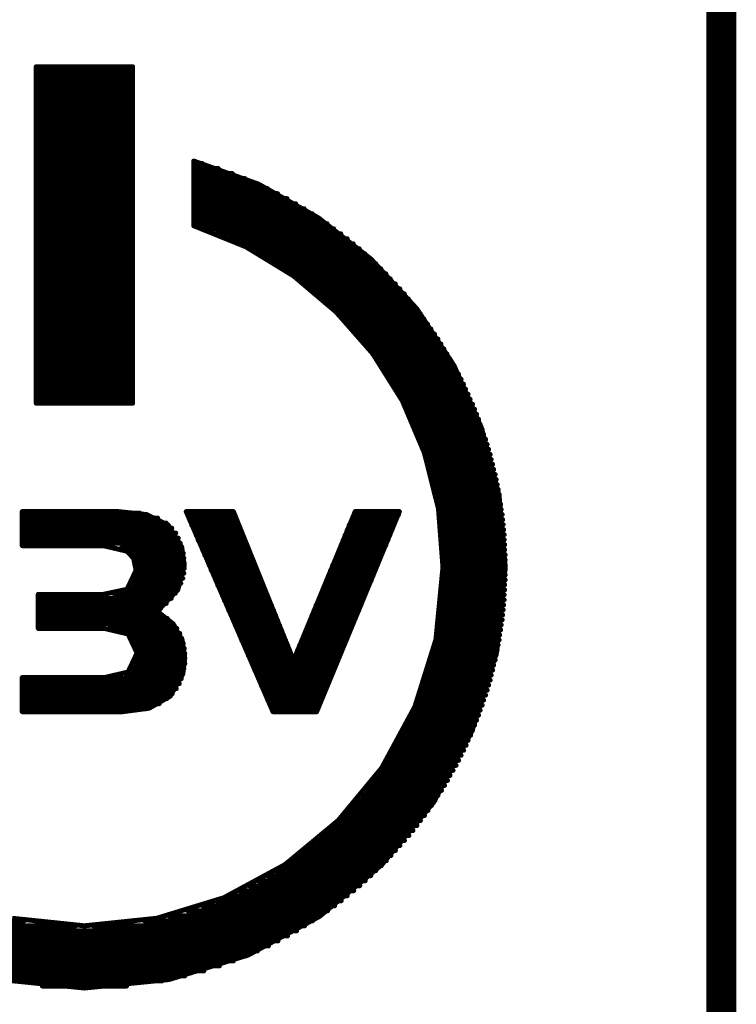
# Model space of a CAD drawing. Extents: x -0.07 to 0.95, y -0.15 to 1.54.
# Tile 11 of 12: x 0.81 to 0.95, y 0.76 to 0.95. Entities that reach past the tile are written whole.
import ezdxf

# ---------------------------------------------------------------- set-up
doc = ezdxf.new("R2010")
doc.units = 0
doc.layers.get('0').update_dxf_attribs({"linetype": 'CONTINUOUS'})
doc.layers.add('gko', color=6, linetype='CONTINUOUS')
doc.layers.add('gto', color=2, linetype='CONTINUOUS')

# ---------------------------------------------------------------- blocks, each defined once
blk = doc.blocks.new('D34')
at = {"const_width": 0.0005}
blk.add_lwpolyline([(-0.00025, 0, 1), (0.00025, 0, 1)], format="xyb", close=True, dxfattribs=at)

msp = doc.modelspace()

# ---------------------------------------------------------------- linework, layer by layer
at = {"layer": 'gko', "color": 6, "const_width": 0.006}
msp.add_lwpolyline([(0.95, -0.05), (0.95, 1.45)], dxfattribs=at)
at = {"layer": 'gto', "color": 2, "const_width": 0.001}
for points in [[(0.8134, 0.8756), (0.8134, 0.9427)], [(0.8134, 0.9427), (0.8326, 0.9427)], [(0.8134, 0.9423), (0.8326, 0.9423)], [(0.8326, 0.8756), (0.8326, 0.9427)], [(0.8134, 0.9413), (0.8326, 0.9413)], [(0.8134, 0.9403), (0.8326, 0.9403)], [(0.8134, 0.9393), (0.8326, 0.9393)], [(0.8134, 0.9383), (0.8326, 0.9383)], [(0.8134, 0.9373), (0.8326, 0.9373)], [(0.8134, 0.9363), (0.8326, 0.9363)], [(0.8134, 0.9353), (0.8326, 0.9353)], [(0.8134, 0.9343), (0.8326, 0.9343)], [(0.8134, 0.9333), (0.8326, 0.9333)], [(0.8134, 0.9323), (0.8326, 0.9323)], [(0.8134, 0.9313), (0.8326, 0.9313)], [(0.8134, 0.9303), (0.8326, 0.9303)], [(0.8134, 0.9293), (0.8326, 0.9293)], [(0.8134, 0.9283), (0.8326, 0.9283)], [(0.8134, 0.9273), (0.8326, 0.9273)], [(0.8134, 0.9263), (0.8326, 0.9263)], [(0.8134, 0.9253), (0.8326, 0.9253)], [(0.8134, 0.9243), (0.8326, 0.9243)], [(0.8134, 0.9233), (0.8326, 0.9233)], [(0.8134, 0.9223), (0.8326, 0.9223)], [(0.8448, 0.911), (0.8448, 0.9239)], [(0.8448, 0.9239), (0.8577, 0.9193)], [(0.8448, 0.9234), (0.8465, 0.9234)], [(0.8448, 0.9224), (0.8497, 0.9224)], [(0.8134, 0.9213), (0.8326, 0.9213)], [(0.8448, 0.9214), (0.8525, 0.9214)], [(0.8448, 0.9204), (0.855, 0.9204)], [(0.8134, 0.9203), (0.8326, 0.9203)], [(0.8134, 0.9193), (0.8326, 0.9193)], [(0.8448, 0.9194), (0.8573, 0.9194)], [(0.8448, 0.9184), (0.8595, 0.9184)], [(0.8577, 0.9193), (0.8696, 0.9126)], [(0.8134, 0.9183), (0.8326, 0.9183)], [(0.8134, 0.9173), (0.8326, 0.9173)], [(0.8448, 0.9174), (0.8615, 0.9174)], [(0.8134, 0.9163), (0.8326, 0.9163)], [(0.8134, 0.9153), (0.8326, 0.9153)], [(0.8448, 0.9164), (0.8634, 0.9164)], [(0.8448, 0.9154), (0.8651, 0.9154)], [(0.8134, 0.9143), (0.8326, 0.9143)], [(0.8134, 0.9133), (0.8326, 0.9133)], [(0.8448, 0.9144), (0.8668, 0.9144)], [(0.8448, 0.9134), (0.8684, 0.9134)], [(0.8696, 0.9126), (0.8802, 0.9043)], [(0.8134, 0.9123), (0.8326, 0.9123)], [(0.8134, 0.9113), (0.8326, 0.9113)], [(0.8448, 0.9124), (0.8699, 0.9124)], [(0.8448, 0.9114), (0.8714, 0.9114)], [(0.8448, 0.911), (0.8552, 0.9068)], [(0.8134, 0.9103), (0.8326, 0.9103)], [(0.8134, 0.9093), (0.8326, 0.9093)], [(0.8466, 0.9104), (0.8727, 0.9104)], [(0.8493, 0.9094), (0.8741, 0.9094)], [(0.8134, 0.9083), (0.8326, 0.9083)], [(0.8134, 0.9073), (0.8326, 0.9073)], [(0.8517, 0.9084), (0.8754, 0.9084)], [(0.8539, 0.9074), (0.8766, 0.9074)], [(0.8552, 0.9068), (0.8647, 0.901)], [(0.8134, 0.9063), (0.8326, 0.9063)], [(0.8134, 0.9053), (0.8326, 0.9053)], [(0.8559, 0.9064), (0.8778, 0.9064)], [(0.8577, 0.9054), (0.8789, 0.9054)], [(0.8134, 0.9043), (0.8326, 0.9043)], [(0.8134, 0.9033), (0.8326, 0.9033)], [(0.8595, 0.9044), (0.88, 0.9044)], [(0.8611, 0.9034), (0.8811, 0.9034)], [(0.8802, 0.9043), (0.8893, 0.8944)], [(0.8134, 0.9023), (0.8326, 0.9023)], [(0.8134, 0.9013), (0.8326, 0.9013)], [(0.8626, 0.9024), (0.8821, 0.9024)], [(0.8641, 0.9014), (0.8831, 0.9014)], [(0.8647, 0.901), (0.8732, 0.8938)], [(0.8134, 0.9003), (0.8326, 0.9003)], [(0.8134, 0.8993), (0.8326, 0.8993)], [(0.8655, 0.9004), (0.884, 0.9004)], [(0.8668, 0.8994), (0.885, 0.8994)], [(0.8134, 0.8983), (0.8326, 0.8983)], [(0.8134, 0.8973), (0.8326, 0.8973)], [(0.8681, 0.8984), (0.8859, 0.8984)], [(0.8693, 0.8974), (0.8868, 0.8974)], [(0.8134, 0.8963), (0.8326, 0.8963)], [(0.8134, 0.8953), (0.8326, 0.8953)], [(0.8704, 0.8964), (0.8876, 0.8964)], [(0.8715, 0.8954), (0.8884, 0.8954)], [(0.8134, 0.8943), (0.8326, 0.8943)], [(0.8134, 0.8933), (0.8326, 0.8933)], [(0.8726, 0.8944), (0.8892, 0.8944)], [(0.8732, 0.8938), (0.8805, 0.8855)], [(0.8736, 0.8934), (0.89, 0.8934)], [(0.8893, 0.8944), (0.8967, 0.8831)], [(0.8134, 0.8923), (0.8326, 0.8923)], [(0.8134, 0.8913), (0.8326, 0.8913)], [(0.8746, 0.8924), (0.8907, 0.8924)], [(0.8755, 0.8914), (0.8914, 0.8914)], [(0.8134, 0.8903), (0.8326, 0.8903)], [(0.8134, 0.8893), (0.8326, 0.8893)], [(0.8764, 0.8904), (0.8921, 0.8904)], [(0.8773, 0.8894), (0.8928, 0.8894)], [(0.8134, 0.8883), (0.8326, 0.8883)], [(0.8134, 0.8873), (0.8326, 0.8873)], [(0.8782, 0.8884), (0.8935, 0.8884)], [(0.879, 0.8874), (0.8941, 0.8874)], [(0.8134, 0.8863), (0.8326, 0.8863)], [(0.8134, 0.8853), (0.8326, 0.8853)], [(0.8798, 0.8864), (0.8947, 0.8864)], [(0.8805, 0.8855), (0.8864, 0.8761)], [(0.8805, 0.8854), (0.8953, 0.8854)], [(0.8134, 0.8843), (0.8326, 0.8843)], [(0.8134, 0.8833), (0.8326, 0.8833)], [(0.8812, 0.8844), (0.8959, 0.8844)], [(0.8819, 0.8834), (0.8965, 0.8834)], [(0.8967, 0.8831), (0.9022, 0.8706)], [(0.8134, 0.8823), (0.8326, 0.8823)], [(0.8134, 0.8813), (0.8326, 0.8813)], [(0.8826, 0.8824), (0.897, 0.8824)], [(0.8833, 0.8814), (0.8976, 0.8814)], [(0.8134, 0.8803), (0.8326, 0.8803)], [(0.8134, 0.8793), (0.8326, 0.8793)], [(0.8839, 0.8804), (0.8981, 0.8804)], [(0.8845, 0.8794), (0.8986, 0.8794)], [(0.8134, 0.8783), (0.8326, 0.8783)], [(0.8134, 0.8773), (0.8326, 0.8773)], [(0.8851, 0.8784), (0.899, 0.8784)], [(0.8857, 0.8774), (0.8995, 0.8774)], [(0.8134, 0.8763), (0.8326, 0.8763)], [(0.8134, 0.8756), (0.8326, 0.8756)], [(0.8862, 0.8764), (0.8999, 0.8764)], [(0.8864, 0.8761), (0.8908, 0.8657)], [(0.8867, 0.8754), (0.9004, 0.8754)], [(0.8872, 0.8744), (0.9008, 0.8744)], [(0.8877, 0.8734), (0.9012, 0.8734)], [(0.8882, 0.8724), (0.9016, 0.8724)], [(0.8886, 0.8714), (0.9019, 0.8714)], [(0.889, 0.8704), (0.9023, 0.8704)], [(0.8895, 0.8694), (0.9026, 0.8694)], [(0.9022, 0.8706), (0.9057, 0.8571)], [(0.8898, 0.8684), (0.903, 0.8684)], [(0.8902, 0.8674), (0.9033, 0.8674)], [(0.8906, 0.8664), (0.9036, 0.8664)], [(0.8908, 0.8657), (0.8936, 0.8546)], [(0.8909, 0.8654), (0.9039, 0.8654)], [(0.8912, 0.8644), (0.9041, 0.8644)], [(0.8915, 0.8634), (0.9044, 0.8634)], [(0.8918, 0.8624), (0.9046, 0.8624)], [(0.8921, 0.8614), (0.9049, 0.8614)], [(0.8924, 0.8604), (0.9051, 0.8604)], [(0.8926, 0.8594), (0.9053, 0.8594)], [(0.8928, 0.8584), (0.9055, 0.8584)], [(0.8931, 0.8574), (0.9057, 0.8574)], [(0.8933, 0.8564), (0.9058, 0.8564)], [(0.9057, 0.8571), (0.9069, 0.8429)], [(0.8106, 0.8472), (0.8106, 0.854)], [(0.8106, 0.854), (0.8297, 0.854)], [(0.8106, 0.8537), (0.834, 0.8537)], [(0.8297, 0.854), (0.8354, 0.8534)], [(0.8433, 0.854), (0.8527, 0.854)], [(0.8433, 0.854), (0.8606, 0.8141)], [(0.8527, 0.854), (0.8647, 0.8243)], [(0.8647, 0.8243), (0.877, 0.854)], [(0.8693, 0.8141), (0.8858, 0.854)], [(0.877, 0.854), (0.8858, 0.854)], [(0.8934, 0.8554), (0.906, 0.8554)], [(0.8936, 0.8546), (0.8945, 0.8429)], [(0.8936, 0.8544), (0.9061, 0.8544)], [(0.8106, 0.8527), (0.8376, 0.8527)], [(0.8106, 0.8517), (0.8393, 0.8517)], [(0.8354, 0.8534), (0.8397, 0.8513)], [(0.8436, 0.8533), (0.853, 0.8533)], [(0.844, 0.8523), (0.8534, 0.8523)], [(0.8763, 0.8523), (0.8851, 0.8523)], [(0.8767, 0.8533), (0.8856, 0.8533)], [(0.8938, 0.8534), (0.9063, 0.8534)], [(0.8939, 0.8524), (0.9064, 0.8524)], [(0.8106, 0.8507), (0.8404, 0.8507)], [(0.8106, 0.8497), (0.8412, 0.8497)], [(0.8397, 0.8513), (0.8424, 0.8469)], [(0.8444, 0.8513), (0.8538, 0.8513)], [(0.8449, 0.8503), (0.8542, 0.8503)], [(0.8754, 0.8503), (0.8843, 0.8503)], [(0.8758, 0.8513), (0.8847, 0.8513)], [(0.894, 0.8514), (0.9065, 0.8514)], [(0.8941, 0.8504), (0.9066, 0.8504)], [(0.8106, 0.8487), (0.8417, 0.8487)], [(0.8106, 0.8477), (0.8421, 0.8477)], [(0.8453, 0.8493), (0.8546, 0.8493)], [(0.8457, 0.8483), (0.855, 0.8483)], [(0.8746, 0.8483), (0.8835, 0.8483)], [(0.875, 0.8493), (0.8839, 0.8493)], [(0.8942, 0.8494), (0.9067, 0.8494)], [(0.8943, 0.8484), (0.9067, 0.8484)], [(0.8106, 0.8472), (0.8268, 0.8472)], [(0.8268, 0.8472), (0.8315, 0.8461)], [(0.8303, 0.8467), (0.8424, 0.8467)], [(0.8315, 0.8461), (0.8328, 0.8447)], [(0.8424, 0.8469), (0.8429, 0.8433)], [(0.8462, 0.8473), (0.8554, 0.8473)], [(0.8466, 0.8463), (0.8558, 0.8463)], [(0.8738, 0.8463), (0.8826, 0.8463)], [(0.8742, 0.8473), (0.8831, 0.8473)], [(0.8944, 0.8474), (0.9068, 0.8474)], [(0.8944, 0.8464), (0.9068, 0.8464)], [(0.8321, 0.8457), (0.8427, 0.8457)], [(0.8328, 0.8447), (0.8428, 0.8447)], [(0.8328, 0.8447), (0.8333, 0.8423)], [(0.847, 0.8453), (0.8562, 0.8453)], [(0.8475, 0.8443), (0.8566, 0.8443)], [(0.873, 0.8443), (0.8818, 0.8443)], [(0.8734, 0.8453), (0.8822, 0.8453)], [(0.8945, 0.8454), (0.9069, 0.8454)], [(0.8945, 0.8444), (0.9069, 0.8444)], [(0.8315, 0.8385), (0.8333, 0.8423)], [(0.8332, 0.8437), (0.8429, 0.8437)], [(0.8333, 0.8427), (0.8429, 0.8427)], [(0.8416, 0.8384), (0.8429, 0.8433)], [(0.8479, 0.8433), (0.857, 0.8433)], [(0.8483, 0.8423), (0.8574, 0.8423)], [(0.8721, 0.8423), (0.881, 0.8423)], [(0.8725, 0.8433), (0.8814, 0.8433)], [(0.8931, 0.8285), (0.8945, 0.8429)], [(0.8945, 0.8434), (0.9069, 0.8434)], [(0.8945, 0.8424), (0.9069, 0.8424)], [(0.9052, 0.826), (0.9069, 0.8429)], [(0.8331, 0.8407), (0.8426, 0.8407)], [(0.8333, 0.8417), (0.8428, 0.8417)], [(0.8488, 0.8413), (0.8578, 0.8413)], [(0.8492, 0.8403), (0.8582, 0.8403)], [(0.8713, 0.8403), (0.8802, 0.8403)], [(0.8717, 0.8413), (0.8806, 0.8413)], [(0.8945, 0.8414), (0.9069, 0.8414)], [(0.8945, 0.8404), (0.9069, 0.8404)], [(0.8268, 0.8375), (0.8315, 0.8385)], [(0.8317, 0.8387), (0.8417, 0.8387)], [(0.8327, 0.8397), (0.8422, 0.8397)], [(0.8375, 0.8341), (0.8416, 0.8384)], [(0.8496, 0.8393), (0.8586, 0.8393)], [(0.8501, 0.8383), (0.859, 0.8383)], [(0.8705, 0.8383), (0.8793, 0.8383)], [(0.8709, 0.8393), (0.8797, 0.8393)], [(0.8944, 0.8394), (0.9068, 0.8394)], [(0.8944, 0.8384), (0.9068, 0.8384)], [(0.8138, 0.8307), (0.8138, 0.8375)], [(0.8138, 0.8375), (0.8268, 0.8375)], [(0.8138, 0.8367), (0.8403, 0.8367)], [(0.8288, 0.8377), (0.8411, 0.8377)], [(0.8505, 0.8373), (0.8594, 0.8373)], [(0.8509, 0.8363), (0.8598, 0.8363)], [(0.8697, 0.8363), (0.8785, 0.8363)], [(0.8701, 0.8373), (0.8789, 0.8373)], [(0.8942, 0.8364), (0.9067, 0.8364)], [(0.8943, 0.8374), (0.9067, 0.8374)], [(0.8138, 0.8357), (0.8393, 0.8357)], [(0.8138, 0.8347), (0.8382, 0.8347)], [(0.8375, 0.8341), (0.8407, 0.8316)], [(0.8514, 0.8353), (0.8603, 0.8353)], [(0.8518, 0.8343), (0.8607, 0.8343)], [(0.8688, 0.8343), (0.8777, 0.8343)], [(0.8692, 0.8353), (0.8781, 0.8353)], [(0.894, 0.8344), (0.9065, 0.8344)], [(0.8941, 0.8354), (0.9066, 0.8354)], [(0.8138, 0.8337), (0.8381, 0.8337)], [(0.8138, 0.8327), (0.8395, 0.8327)], [(0.8523, 0.8333), (0.8611, 0.8333)], [(0.8527, 0.8323), (0.8615, 0.8323)], [(0.868, 0.8323), (0.8768, 0.8323)], [(0.8684, 0.8333), (0.8772, 0.8333)], [(0.8938, 0.8324), (0.9063, 0.8324)], [(0.8939, 0.8334), (0.9064, 0.8334)], [(0.8138, 0.8317), (0.8406, 0.8317)], [(0.8138, 0.8307), (0.827, 0.8307)], [(0.827, 0.8307), (0.8317, 0.8296)], [(0.8279, 0.8307), (0.8414, 0.8307)], [(0.8407, 0.8316), (0.8425, 0.8283)], [(0.8531, 0.8313), (0.8619, 0.8313)], [(0.8536, 0.8303), (0.8623, 0.8303)], [(0.8672, 0.8303), (0.876, 0.8303)], [(0.8676, 0.8313), (0.8764, 0.8313)], [(0.8934, 0.8304), (0.906, 0.8304)], [(0.8936, 0.8314), (0.9061, 0.8314)], [(0.8316, 0.8297), (0.842, 0.8297)], [(0.8317, 0.8296), (0.8335, 0.8258)], [(0.8327, 0.8287), (0.8424, 0.8287)], [(0.8425, 0.8283), (0.843, 0.8248)], [(0.854, 0.8293), (0.8627, 0.8293)], [(0.8544, 0.8283), (0.8631, 0.8283)], [(0.8664, 0.8283), (0.8752, 0.8283)], [(0.8668, 0.8293), (0.8756, 0.8293)], [(0.8889, 0.8151), (0.8931, 0.8285)], [(0.8931, 0.8284), (0.9057, 0.8284)], [(0.8933, 0.8294), (0.9058, 0.8294)], [(0.8332, 0.8277), (0.8427, 0.8277)], [(0.8334, 0.8267), (0.8429, 0.8267)], [(0.8549, 0.8273), (0.8635, 0.8273)], [(0.8553, 0.8263), (0.8639, 0.8263)], [(0.8655, 0.8263), (0.8743, 0.8263)], [(0.8659, 0.8273), (0.8747, 0.8273)], [(0.8926, 0.8264), (0.9053, 0.8264)], [(0.8928, 0.8274), (0.9055, 0.8274)], [(0.8317, 0.822), (0.8335, 0.8258)], [(0.8334, 0.8247), (0.843, 0.8247)], [(0.8335, 0.8257), (0.843, 0.8257)], [(0.8426, 0.8216), (0.843, 0.8248)], [(0.8557, 0.8253), (0.8643, 0.8253)], [(0.8562, 0.8243), (0.8647, 0.8243)], [(0.8647, 0.8243), (0.8735, 0.8243)], [(0.8651, 0.8253), (0.8739, 0.8253)], [(0.8921, 0.8244), (0.9049, 0.8244)], [(0.8924, 0.8254), (0.9051, 0.8254)], [(0.9003, 0.8103), (0.9052, 0.826)], [(0.8326, 0.8227), (0.8428, 0.8227)], [(0.8331, 0.8237), (0.843, 0.8237)], [(0.8566, 0.8233), (0.8731, 0.8233)], [(0.857, 0.8223), (0.8727, 0.8223)], [(0.8915, 0.8224), (0.9044, 0.8224)], [(0.8918, 0.8234), (0.9046, 0.8234)], [(0.8106, 0.8141), (0.8106, 0.8209)], [(0.8106, 0.8209), (0.827, 0.8209)], [(0.8106, 0.8207), (0.8423, 0.8207)], [(0.827, 0.8209), (0.8317, 0.822)], [(0.8311, 0.8217), (0.8426, 0.8217)], [(0.8401, 0.8172), (0.8426, 0.8216)], [(0.8575, 0.8213), (0.8722, 0.8213)], [(0.8579, 0.8203), (0.8718, 0.8203)], [(0.8909, 0.8204), (0.9039, 0.8204)], [(0.8912, 0.8214), (0.9041, 0.8214)], [(0.8106, 0.8197), (0.8419, 0.8197)], [(0.8106, 0.8187), (0.8413, 0.8187)], [(0.8583, 0.8193), (0.8714, 0.8193)], [(0.8588, 0.8183), (0.871, 0.8183)], [(0.8902, 0.8184), (0.9033, 0.8184)], [(0.8906, 0.8194), (0.9036, 0.8194)], [(0.8106, 0.8177), (0.8405, 0.8177)], [(0.8106, 0.8167), (0.8394, 0.8167)], [(0.8359, 0.8148), (0.8401, 0.8172)], [(0.8592, 0.8173), (0.8706, 0.8173)], [(0.8596, 0.8163), (0.8702, 0.8163)], [(0.8895, 0.8164), (0.9026, 0.8164)], [(0.8898, 0.8174), (0.903, 0.8174)], [(0.8106, 0.8157), (0.8379, 0.8157)], [(0.8106, 0.8147), (0.8353, 0.8147)], [(0.8306, 0.8141), (0.8359, 0.8148)], [(0.8601, 0.8153), (0.8698, 0.8153)], [(0.8823, 0.8029), (0.8889, 0.8151)], [(0.8886, 0.8144), (0.9019, 0.8144)], [(0.889, 0.8154), (0.9023, 0.8154)], [(0.8106, 0.8141), (0.8306, 0.8141)], [(0.8605, 0.8143), (0.8693, 0.8143)], [(0.8606, 0.8141), (0.8693, 0.8141)], [(0.8877, 0.8124), (0.9012, 0.8124)], [(0.8882, 0.8134), (0.9016, 0.8134)], [(0.8867, 0.8104), (0.9004, 0.8104)], [(0.8872, 0.8114), (0.9008, 0.8114)], [(0.8862, 0.8094), (0.9, 0.8094)], [(0.8926, 0.796), (0.9003, 0.8103)], [(0.8851, 0.8074), (0.8991, 0.8074)], [(0.8857, 0.8084), (0.8995, 0.8084)], [(0.8839, 0.8054), (0.8981, 0.8054)], [(0.8845, 0.8064), (0.8986, 0.8064)], [(0.8736, 0.7924), (0.8823, 0.8029)], [(0.8826, 0.8034), (0.8971, 0.8034)], [(0.8833, 0.8044), (0.8976, 0.8044)], [(0.8813, 0.8014), (0.8959, 0.8014)], [(0.882, 0.8024), (0.8965, 0.8024)], [(0.8798, 0.7994), (0.8948, 0.7994)], [(0.8805, 0.8004), (0.8954, 0.8004)], [(0.8782, 0.7974), (0.8935, 0.7974)], [(0.879, 0.7984), (0.8942, 0.7984)], [(0.8765, 0.7954), (0.8922, 0.7954)], [(0.8773, 0.7964), (0.8929, 0.7964)], [(0.8823, 0.7836), (0.8926, 0.796)], [(0.8746, 0.7934), (0.8908, 0.7934)], [(0.8755, 0.7944), (0.8915, 0.7944)], [(0.863, 0.7836), (0.8736, 0.7924)], [(0.8726, 0.7914), (0.8893, 0.7914)], [(0.8736, 0.7924), (0.89, 0.7924)], [(0.8704, 0.7894), (0.8877, 0.7894)], [(0.8715, 0.7904), (0.8885, 0.7904)], [(0.8681, 0.7874), (0.8859, 0.7874)], [(0.8693, 0.7884), (0.8868, 0.7884)], [(0.8655, 0.7854), (0.8841, 0.7854)], [(0.8668, 0.7864), (0.885, 0.7864)], [(0.8508, 0.777), (0.863, 0.7836)], [(0.8627, 0.7834), (0.8822, 0.7834)], [(0.8641, 0.7844), (0.8832, 0.7844)], [(0.8699, 0.7733), (0.8823, 0.7836)], [(0.8595, 0.7814), (0.8801, 0.7814)], [(0.8611, 0.7824), (0.8811, 0.7824)], [(0.8559, 0.7794), (0.8779, 0.7794)], [(0.8577, 0.7804), (0.879, 0.7804)], [(0.8517, 0.7774), (0.8754, 0.7774)], [(0.8539, 0.7784), (0.8767, 0.7784)], [(0.8374, 0.7729), (0.8508, 0.777)], [(0.8466, 0.7754), (0.8729, 0.7754)], [(0.8493, 0.7764), (0.8742, 0.7764)], [(0.8399, 0.7734), (0.87, 0.7734)], [(0.8436, 0.7744), (0.8715, 0.7744)], [(0.8557, 0.7656), (0.8699, 0.7733)], [(0.7775, 0.7724), (0.811, 0.7724)], [(0.779, 0.7714), (0.8212, 0.7714)], [(0.8086, 0.7729), (0.823, 0.7714)], [(0.823, 0.7714), (0.8374, 0.7729)], [(0.8248, 0.7714), (0.8669, 0.7714)], [(0.835, 0.7724), (0.8685, 0.7724)], [(0.7807, 0.7704), (0.8653, 0.7704)], [(0.7825, 0.7694), (0.8635, 0.7694)], [(0.7843, 0.7684), (0.8616, 0.7684)], [(0.7863, 0.7674), (0.8597, 0.7674)], [(0.7884, 0.7664), (0.8575, 0.7664)], [(0.7908, 0.7654), (0.8552, 0.7654)], [(0.8399, 0.7607), (0.8557, 0.7656)], [(0.7933, 0.7644), (0.8527, 0.7644)], [(0.7961, 0.7634), (0.8499, 0.7634)], [(0.7992, 0.7624), (0.8468, 0.7624)], [(0.8029, 0.7614), (0.843, 0.7614)], [(0.8061, 0.7607), (0.823, 0.759)], [(0.8076, 0.7604), (0.8384, 0.7604)], [(0.8146, 0.7594), (0.8314, 0.7594)], [(0.823, 0.759), (0.8399, 0.7607)]]:
    msp.add_lwpolyline(points, dxfattribs=at)

# ---------------------------------------------------------------- block references
at = {"layer": 'gto'}
for p in [(0.8134, 0.9427), (0.8134, 0.9427), (0.8134, 0.9423), (0.8326, 0.9427), (0.8326, 0.9427), (0.8326, 0.9423), (0.8134, 0.9413), (0.8134, 0.9403), (0.8326, 0.9413), (0.8326, 0.9403), (0.8134, 0.9393), (0.8134, 0.9383), (0.8326, 0.9393), (0.8326, 0.9383), (0.8134, 0.9373), (0.8134, 0.9363), (0.8326, 0.9373), (0.8326, 0.9363), (0.8134, 0.9353), (0.8134, 0.9343), (0.8326, 0.9353), (0.8326, 0.9343), (0.8134, 0.9333), (0.8134, 0.9323), (0.8326, 0.9333), (0.8326, 0.9323), (0.8134, 0.9313), (0.8134, 0.9303), (0.8326, 0.9313), (0.8326, 0.9303), (0.8134, 0.9293), (0.8134, 0.9283), (0.8326, 0.9293), (0.8326, 0.9283), (0.8134, 0.9273), (0.8134, 0.9263), (0.8326, 0.9273), (0.8326, 0.9263), (0.8134, 0.9253), (0.8134, 0.9243), (0.8326, 0.9253), (0.8326, 0.9243), (0.8134, 0.9233), (0.8134, 0.9223), (0.8326, 0.9233), (0.8326, 0.9223), (0.8448, 0.9239), (0.8448, 0.9239), (0.8448, 0.9234), (0.8448, 0.9224), (0.8465, 0.9234), (0.8497, 0.9224), (0.8134, 0.9213), (0.8326, 0.9213), (0.8448, 0.9214), (0.8448, 0.9204), (0.8525, 0.9214), (0.855, 0.9204), (0.8134, 0.9203), (0.8134, 0.9193), (0.8326, 0.9203), (0.8326, 0.9193), (0.8448, 0.9194), (0.8448, 0.9184), (0.8573, 0.9194), (0.8577, 0.9193), (0.8577, 0.9193), (0.8595, 0.9184), (0.8134, 0.9183), (0.8134, 0.9173), (0.8326, 0.9183), (0.8326, 0.9173), (0.8448, 0.9174), (0.8615, 0.9174), (0.8134, 0.9163), (0.8134, 0.9153), (0.8326, 0.9163), (0.8326, 0.9153), (0.8448, 0.9164), (0.8448, 0.9154), (0.8634, 0.9164), (0.8651, 0.9154), (0.8134, 0.9143), (0.8134, 0.9133), (0.8326, 0.9143), (0.8326, 0.9133), (0.8448, 0.9144), (0.8448, 0.9134), (0.8668, 0.9144), (0.8684, 0.9134), (0.8696, 0.9126), (0.8696, 0.9126), (0.8134, 0.9123), (0.8134, 0.9113), (0.8326, 0.9123), (0.8326, 0.9113), (0.8448, 0.9124), (0.8448, 0.9114), (0.8448, 0.911), (0.8448, 0.911), (0.8699, 0.9124), (0.8714, 0.9114), (0.8134, 0.9103), (0.8134, 0.9093), (0.8326, 0.9103), (0.8326, 0.9093), (0.8466, 0.9104), (0.8493, 0.9094), (0.8727, 0.9104), (0.8741, 0.9094), (0.8134, 0.9083), (0.8134, 0.9073), (0.8326, 0.9083), (0.8326, 0.9073), (0.8517, 0.9084), (0.8539, 0.9074), (0.8552, 0.9068), (0.8754, 0.9084), (0.8766, 0.9074), (0.8134, 0.9063), (0.8134, 0.9053), (0.8326, 0.9063), (0.8326, 0.9053), (0.8559, 0.9064), (0.8577, 0.9054), (0.8778, 0.9064), (0.8789, 0.9054), (0.8134, 0.9043), (0.8134, 0.9033), (0.8326, 0.9043), (0.8326, 0.9033), (0.8595, 0.9044), (0.8611, 0.9034), (0.88, 0.9044), (0.8802, 0.9043), (0.8802, 0.9043), (0.8811, 0.9034), (0.8134, 0.9023), (0.8134, 0.9013), (0.8326, 0.9023), (0.8326, 0.9013), (0.8626, 0.9024), (0.8641, 0.9014), (0.8647, 0.901), (0.8821, 0.9024), (0.8831, 0.9014), (0.8134, 0.9003), (0.8134, 0.8993), (0.8326, 0.9003), (0.8326, 0.8993), (0.8655, 0.9004), (0.8668, 0.8994), (0.884, 0.9004), (0.885, 0.8994), (0.8134, 0.8983), (0.8134, 0.8973), (0.8326, 0.8983), (0.8326, 0.8973), (0.8681, 0.8984), (0.8693, 0.8974), (0.8859, 0.8984), (0.8868, 0.8974), (0.8134, 0.8963), (0.8134, 0.8953), (0.8326, 0.8963), (0.8326, 0.8953), (0.8704, 0.8964), (0.8715, 0.8954), (0.8876, 0.8964), (0.8884, 0.8954), (0.8134, 0.8943), (0.8134, 0.8933), (0.8326, 0.8943), (0.8326, 0.8933), (0.8726, 0.8944), (0.8732, 0.8938), (0.8736, 0.8934), (0.8892, 0.8944), (0.8893, 0.8944), (0.8893, 0.8944), (0.89, 0.8934), (0.8134, 0.8923), (0.8134, 0.8913), (0.8326, 0.8923), (0.8326, 0.8913), (0.8746, 0.8924), (0.8755, 0.8914), (0.8907, 0.8924), (0.8914, 0.8914), (0.8134, 0.8903), (0.8134, 0.8893), (0.8326, 0.8903), (0.8326, 0.8893), (0.8764, 0.8904), (0.8773, 0.8894), (0.8921, 0.8904), (0.8928, 0.8894), (0.8134, 0.8883), (0.8134, 0.8873), (0.8326, 0.8883), (0.8326, 0.8873), (0.8782, 0.8884), (0.879, 0.8874), (0.8935, 0.8884), (0.8941, 0.8874), (0.8134, 0.8863), (0.8134, 0.8853), (0.8326, 0.8863), (0.8326, 0.8853), (0.8798, 0.8864), (0.8805, 0.8855), (0.8805, 0.8854), (0.8947, 0.8864), (0.8953, 0.8854), (0.8134, 0.8843), (0.8134, 0.8833), (0.8326, 0.8843), (0.8326, 0.8833), (0.8812, 0.8844), (0.8819, 0.8834), (0.8959, 0.8844), (0.8965, 0.8834), (0.8967, 0.8831), (0.8967, 0.8831), (0.8134, 0.8823), (0.8134, 0.8813), (0.8326, 0.8823), (0.8326, 0.8813), (0.8826, 0.8824), (0.8833, 0.8814), (0.897, 0.8824), (0.8976, 0.8814), (0.8134, 0.8803), (0.8134, 0.8793), (0.8326, 0.8803), (0.8326, 0.8793), (0.8839, 0.8804), (0.8845, 0.8794), (0.8981, 0.8804), (0.8986, 0.8794), (0.8134, 0.8783), (0.8134, 0.8773), (0.8326, 0.8783), (0.8326, 0.8773), (0.8851, 0.8784), (0.8857, 0.8774), (0.899, 0.8784), (0.8995, 0.8774), (0.8134, 0.8763), (0.8134, 0.8756), (0.8134, 0.8756), (0.8326, 0.8763), (0.8326, 0.8756), (0.8326, 0.8756), (0.8862, 0.8764), (0.8864, 0.8761), (0.8867, 0.8754), (0.8999, 0.8764), (0.9004, 0.8754), (0.8872, 0.8744), (0.8877, 0.8734), (0.9008, 0.8744), (0.9012, 0.8734), (0.8882, 0.8724), (0.8886, 0.8714), (0.9016, 0.8724), (0.9019, 0.8714), (0.889, 0.8704), (0.8895, 0.8694), (0.9022, 0.8706), (0.9022, 0.8706), (0.9023, 0.8704), (0.9026, 0.8694), (0.8898, 0.8684), (0.8902, 0.8674), (0.903, 0.8684), (0.9033, 0.8674), (0.8906, 0.8664), (0.8908, 0.8657), (0.8909, 0.8654), (0.9036, 0.8664), (0.9039, 0.8654), (0.8912, 0.8644), (0.8915, 0.8634), (0.9041, 0.8644), (0.9044, 0.8634), (0.8918, 0.8624), (0.9046, 0.8624), (0.8921, 0.8614), (0.8924, 0.8604), (0.9049, 0.8614), (0.9051, 0.8604), (0.8926, 0.8594), (0.8928, 0.8584), (0.9053, 0.8594), (0.9055, 0.8584), (0.8931, 0.8574), (0.8933, 0.8564), (0.9057, 0.8574), (0.9057, 0.8571), (0.9057, 0.8571), (0.9058, 0.8564), (0.8106, 0.854), (0.8106, 0.854), (0.8106, 0.8537), (0.8297, 0.854), (0.8297, 0.854), (0.834, 0.8537), (0.8433, 0.854), (0.8433, 0.854), (0.8527, 0.854), (0.8527, 0.854), (0.877, 0.854), (0.877, 0.854), (0.8858, 0.854), (0.8858, 0.854), (0.8934, 0.8554), (0.8936, 0.8546), (0.8936, 0.8544), (0.906, 0.8554), (0.9061, 0.8544), (0.8106, 0.8527), (0.8106, 0.8517), (0.8354, 0.8534), (0.8376, 0.8527), (0.8393, 0.8517), (0.8436, 0.8533), (0.844, 0.8523), (0.853, 0.8533), (0.8534, 0.8523), (0.8763, 0.8523), (0.8767, 0.8533), (0.8851, 0.8523), (0.8856, 0.8533), (0.8938, 0.8534), (0.8939, 0.8524), (0.9063, 0.8534), (0.9064, 0.8524), (0.8106, 0.8507), (0.8106, 0.8497), (0.8397, 0.8513), (0.8404, 0.8507), (0.8412, 0.8497), (0.8444, 0.8513), (0.8449, 0.8503), (0.8538, 0.8513), (0.8542, 0.8503), (0.8754, 0.8503), (0.8758, 0.8513), (0.8843, 0.8503), (0.8847, 0.8513), (0.894, 0.8514), (0.8941, 0.8504), (0.9065, 0.8514), (0.9066, 0.8504), (0.8106, 0.8487), (0.8106, 0.8477), (0.8417, 0.8487), (0.8421, 0.8477), (0.8453, 0.8493), (0.8457, 0.8483), (0.8546, 0.8493), (0.855, 0.8483), (0.8746, 0.8483), (0.875, 0.8493), (0.8835, 0.8483), (0.8839, 0.8493), (0.8942, 0.8494), (0.8943, 0.8484), (0.9067, 0.8494), (0.9067, 0.8484), (0.8106, 0.8472), (0.8106, 0.8472), (0.8268, 0.8472), (0.8268, 0.8472), (0.8303, 0.8467), (0.8315, 0.8461), (0.8315, 0.8461), (0.8424, 0.8469), (0.8424, 0.8467), (0.8462, 0.8473), (0.8466, 0.8463), (0.8554, 0.8473), (0.8558, 0.8463), (0.8738, 0.8463), (0.8742, 0.8473), (0.8826, 0.8463), (0.8831, 0.8473), (0.8944, 0.8474), (0.8944, 0.8464), (0.9068, 0.8474), (0.9068, 0.8464), (0.8321, 0.8457), (0.8328, 0.8447), (0.8328, 0.8447), (0.8328, 0.8447), (0.8427, 0.8457), (0.8428, 0.8447), (0.847, 0.8453), (0.8475, 0.8443), (0.8562, 0.8453), (0.8566, 0.8443), (0.873, 0.8443), (0.8734, 0.8453), (0.8818, 0.8443), (0.8822, 0.8453), (0.8945, 0.8454), (0.8945, 0.8444), (0.9069, 0.8454), (0.9069, 0.8444), (0.8332, 0.8437), (0.8333, 0.8427), (0.8333, 0.8423), (0.8333, 0.8423), (0.8429, 0.8437), (0.8429, 0.8433), (0.8429, 0.8433), (0.8429, 0.8427), (0.8479, 0.8433), (0.8483, 0.8423), (0.857, 0.8433), (0.8574, 0.8423), (0.8721, 0.8423), (0.8725, 0.8433), (0.881, 0.8423), (0.8814, 0.8433), (0.8945, 0.8434), (0.8945, 0.8429), (0.8945, 0.8429), (0.8945, 0.8424), (0.9069, 0.8434), (0.9069, 0.8429), (0.9069, 0.8429), (0.9069, 0.8424), (0.8331, 0.8407), (0.8333, 0.8417), (0.8426, 0.8407), (0.8428, 0.8417), (0.8488, 0.8413), (0.8492, 0.8403), (0.8578, 0.8413), (0.8582, 0.8403), (0.8713, 0.8403), (0.8717, 0.8413), (0.8802, 0.8403), (0.8806, 0.8413), (0.8945, 0.8414), (0.8945, 0.8404), (0.9069, 0.8414), (0.9069, 0.8404), (0.8315, 0.8385), (0.8317, 0.8387), (0.8327, 0.8397), (0.8416, 0.8384), (0.8416, 0.8384), (0.8417, 0.8387), (0.8422, 0.8397), (0.8496, 0.8393), (0.8501, 0.8383), (0.8586, 0.8393), (0.859, 0.8383), (0.8705, 0.8383), (0.8709, 0.8393), (0.8793, 0.8383), (0.8797, 0.8393), (0.8944, 0.8394), (0.8944, 0.8384), (0.9068, 0.8394), (0.9068, 0.8384), (0.8138, 0.8375), (0.8138, 0.8375), (0.8138, 0.8367), (0.8268, 0.8375), (0.8268, 0.8375), (0.8288, 0.8377), (0.8403, 0.8367), (0.8411, 0.8377), (0.8505, 0.8373), (0.8509, 0.8363), (0.8594, 0.8373), (0.8598, 0.8363), (0.8697, 0.8363), (0.8701, 0.8373), (0.8785, 0.8363), (0.8789, 0.8373), (0.8942, 0.8364), (0.8943, 0.8374), (0.9067, 0.8374), (0.9067, 0.8364), (0.8138, 0.8357), (0.8138, 0.8347), (0.8375, 0.8341), (0.8375, 0.8341), (0.8382, 0.8347), (0.8393, 0.8357), (0.8514, 0.8353), (0.8518, 0.8343), (0.8603, 0.8353), (0.8607, 0.8343), (0.8688, 0.8343), (0.8692, 0.8353), (0.8777, 0.8343), (0.8781, 0.8353), (0.894, 0.8344), (0.8941, 0.8354), (0.9065, 0.8344), (0.9066, 0.8354), (0.8138, 0.8337), (0.8138, 0.8327), (0.8381, 0.8337), (0.8395, 0.8327), (0.8523, 0.8333), (0.8527, 0.8323), (0.8611, 0.8333), (0.8615, 0.8323), (0.868, 0.8323), (0.8684, 0.8333), (0.8768, 0.8323), (0.8772, 0.8333), (0.8938, 0.8324), (0.8939, 0.8334), (0.9063, 0.8324), (0.9064, 0.8334), (0.8138, 0.8317), (0.8138, 0.8307), (0.8138, 0.8307), (0.827, 0.8307), (0.827, 0.8307), (0.8279, 0.8307), (0.8406, 0.8317), (0.8407, 0.8316), (0.8414, 0.8307), (0.8531, 0.8313), (0.8536, 0.8303), (0.8619, 0.8313), (0.8623, 0.8303), (0.8672, 0.8303), (0.8676, 0.8313), (0.876, 0.8303), (0.8764, 0.8313), (0.8934, 0.8304), (0.8936, 0.8314), (0.906, 0.8304), (0.9061, 0.8314), (0.8316, 0.8297), (0.8317, 0.8296), (0.8317, 0.8296), (0.8327, 0.8287), (0.842, 0.8297), (0.8424, 0.8287), (0.8425, 0.8283), (0.854, 0.8293), (0.8544, 0.8283), (0.8627, 0.8293), (0.8631, 0.8283), (0.8664, 0.8283), (0.8668, 0.8293), (0.8752, 0.8283), (0.8756, 0.8293), (0.8931, 0.8285), (0.8931, 0.8285), (0.8931, 0.8284), (0.8933, 0.8294), (0.9057, 0.8284), (0.9058, 0.8294), (0.8332, 0.8277), (0.8334, 0.8267), (0.8427, 0.8277), (0.8429, 0.8267), (0.8549, 0.8273), (0.8553, 0.8263), (0.8635, 0.8273), (0.8639, 0.8263), (0.8655, 0.8263), (0.8659, 0.8273), (0.8743, 0.8263), (0.8747, 0.8273), (0.8926, 0.8264), (0.8928, 0.8274), (0.9053, 0.8264), (0.9055, 0.8274), (0.8334, 0.8247), (0.8335, 0.8258), (0.8335, 0.8258), (0.8335, 0.8257), (0.843, 0.8257), (0.843, 0.8248), (0.843, 0.8248), (0.843, 0.8247), (0.8557, 0.8253), (0.8562, 0.8243), (0.8643, 0.8253), (0.8647, 0.8243), (0.8647, 0.8243), (0.8647, 0.8243), (0.8651, 0.8253), (0.8735, 0.8243), (0.8739, 0.8253), (0.8921, 0.8244), (0.8924, 0.8254), (0.9049, 0.8244), (0.9051, 0.8254), (0.9052, 0.826), (0.9052, 0.826), (0.8326, 0.8227), (0.8331, 0.8237), (0.8428, 0.8227), (0.843, 0.8237), (0.8566, 0.8233), (0.857, 0.8223), (0.8727, 0.8223), (0.8731, 0.8233), (0.8915, 0.8224), (0.8918, 0.8234), (0.9044, 0.8224), (0.9046, 0.8234), (0.8106, 0.8209), (0.8106, 0.8209), (0.8106, 0.8207), (0.827, 0.8209), (0.827, 0.8209), (0.8311, 0.8217), (0.8317, 0.822), (0.8423, 0.8207), (0.8426, 0.8217), (0.8426, 0.8216), (0.8426, 0.8216), (0.8575, 0.8213), (0.8579, 0.8203), (0.8718, 0.8203), (0.8722, 0.8213), (0.8909, 0.8204), (0.8912, 0.8214), (0.9039, 0.8204), (0.9041, 0.8214), (0.8106, 0.8197), (0.8106, 0.8187), (0.8413, 0.8187), (0.8419, 0.8197), (0.8583, 0.8193), (0.8588, 0.8183), (0.871, 0.8183), (0.8714, 0.8193), (0.8902, 0.8184), (0.8906, 0.8194), (0.9033, 0.8184), (0.9036, 0.8194), (0.8106, 0.8177), (0.8106, 0.8167), (0.8394, 0.8167), (0.8401, 0.8172), (0.8401, 0.8172), (0.8405, 0.8177), (0.8592, 0.8173), (0.8596, 0.8163), (0.8702, 0.8163), (0.8706, 0.8173), (0.8895, 0.8164), (0.8898, 0.8174), (0.9026, 0.8164), (0.903, 0.8174), (0.8106, 0.8157), (0.8106, 0.8147), (0.8353, 0.8147), (0.8359, 0.8148), (0.8359, 0.8148), (0.8379, 0.8157), (0.8601, 0.8153), (0.8698, 0.8153), (0.8886, 0.8144), (0.8889, 0.8151), (0.8889, 0.8151), (0.889, 0.8154), (0.9019, 0.8144), (0.9023, 0.8154), (0.8106, 0.8141), (0.8106, 0.8141), (0.8306, 0.8141), (0.8306, 0.8141), (0.8605, 0.8143), (0.8606, 0.8141), (0.8606, 0.8141), (0.8693, 0.8143), (0.8693, 0.8141), (0.8693, 0.8141), (0.8877, 0.8124), (0.8882, 0.8134), (0.9012, 0.8124), (0.9016, 0.8134), (0.8867, 0.8104), (0.8872, 0.8114), (0.9004, 0.8104), (0.9008, 0.8114), (0.8862, 0.8094), (0.9, 0.8094), (0.9003, 0.8103), (0.9003, 0.8103), (0.8851, 0.8074), (0.8857, 0.8084), (0.8991, 0.8074), (0.8995, 0.8084), (0.8839, 0.8054), (0.8845, 0.8064), (0.8981, 0.8054), (0.8986, 0.8064), (0.8823, 0.8029), (0.8823, 0.8029), (0.8826, 0.8034), (0.8833, 0.8044), (0.8971, 0.8034), (0.8976, 0.8044), (0.8813, 0.8014), (0.882, 0.8024), (0.8959, 0.8014), (0.8965, 0.8024), (0.8798, 0.7994), (0.8805, 0.8004), (0.8948, 0.7994), (0.8954, 0.8004), (0.8782, 0.7974), (0.879, 0.7984), (0.8935, 0.7974), (0.8942, 0.7984), (0.8765, 0.7954), (0.8773, 0.7964), (0.8922, 0.7954), (0.8926, 0.796), (0.8929, 0.7964), (0.8746, 0.7934), (0.8755, 0.7944), (0.8908, 0.7934), (0.8915, 0.7944), (0.8726, 0.7914), (0.8736, 0.7924), (0.8736, 0.7924), (0.8736, 0.7924), (0.8893, 0.7914), (0.89, 0.7924), (0.8704, 0.7894), (0.8715, 0.7904), (0.8877, 0.7894), (0.8885, 0.7904), (0.8681, 0.7874), (0.8693, 0.7884), (0.8859, 0.7874), (0.8868, 0.7884), (0.8655, 0.7854), (0.8668, 0.7864), (0.8841, 0.7854), (0.885, 0.7864), (0.8627, 0.7834), (0.863, 0.7836), (0.863, 0.7836), (0.8641, 0.7844), (0.8822, 0.7834), (0.8823, 0.7836), (0.8832, 0.7844), (0.8595, 0.7814), (0.8611, 0.7824), (0.8801, 0.7814), (0.8811, 0.7824), (0.8559, 0.7794), (0.8577, 0.7804), (0.8779, 0.7794), (0.879, 0.7804), (0.8517, 0.7774), (0.8539, 0.7784), (0.8754, 0.7774), (0.8767, 0.7784), (0.8466, 0.7754), (0.8493, 0.7764), (0.8508, 0.777), (0.8508, 0.777), (0.8729, 0.7754), (0.8742, 0.7764), (0.8399, 0.7734), (0.8436, 0.7744), (0.8699, 0.7733), (0.87, 0.7734), (0.8715, 0.7744), (0.811, 0.7724), (0.8212, 0.7714), (0.823, 0.7714), (0.823, 0.7714), (0.8248, 0.7714), (0.835, 0.7724), (0.8374, 0.7729), (0.8374, 0.7729), (0.8669, 0.7714), (0.8685, 0.7724), (0.8635, 0.7694), (0.8653, 0.7704), (0.8597, 0.7674), (0.8616, 0.7684), (0.8552, 0.7654), (0.8557, 0.7656), (0.8575, 0.7664), (0.8499, 0.7634), (0.8527, 0.7644), (0.843, 0.7614), (0.8468, 0.7624), (0.8146, 0.7594), (0.8314, 0.7594), (0.8384, 0.7604), (0.8399, 0.7607), (0.8399, 0.7607), (0.823, 0.759)]:
    msp.add_blockref('D34', p, dxfattribs=at)

doc.saveas('drawing.dxf')
